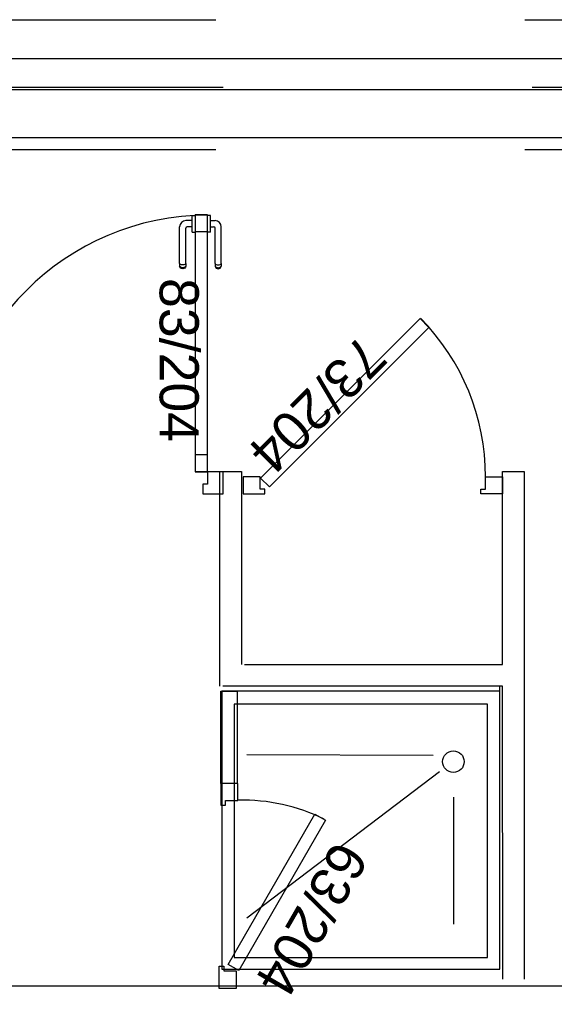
# Model space of a CAD drawing. Header units: millimetres. Extents: x -15 to 127, y -65 to 67.
# Tile 38 of 256: x 36.498 to 36.671, y -51.513 to -51.195. Entities that reach past the tile are written whole.
import ezdxf

# ---------------------------------------------------------------- set-up
doc = ezdxf.new("R2010")
doc.units = ezdxf.units.MM
doc.header["$MEASUREMENT"] = 0
doc.linetypes.add('PC_DASH_2', pattern=[0.125, 0.055556, -0.069444])
doc.layers.add('Calque 5', color=7, linetype='Continuous')
doc.styles.get("Standard").update_dxf_attribs({"font": 'BKANT.TTF'})

# ---------------------------------------------------------------- blocks, each defined once
blk = doc.blocks.new('PD_27007')
at = {"layer": 'Calque 5', "color": 0}
for p, q in [((12.77193, -37.40548), (12.77192, -37.40548)), ((12.77291, -37.40548), (12.77193, -37.40548)), ((12.77292, -37.40548), (12.77291, -37.40548)), ((12.77292, -37.40565), (12.77292, -37.40548)), ((12.77292, -37.40612), (12.77292, -37.40565)), ((12.77292, -37.40684), (12.77292, -37.40612)), ((12.77292, -37.40772), (12.77292, -37.40684)), ((12.77292, -37.4072), (12.77444, -37.4072)), ((12.77292, -37.40866), (12.77292, -37.40772)), ((12.77193, -37.41089), (12.77192, -37.41089)), ((12.77291, -37.41089), (12.77193, -37.41089)), ((12.77292, -37.41089), (12.77291, -37.41089)), ((12.77292, -37.40954), (12.77292, -37.40866)), ((12.77292, -37.40917), (12.77397, -37.40917)), ((12.77292, -37.41026), (12.77292, -37.40954)), ((12.77292, -37.41073), (12.77292, -37.41026)), ((12.77292, -37.41089), (12.77292, -37.41073)), ((12.77447, -37.4211), (12.77447, -37.40967)), ((12.77645, -37.4211), (12.77645, -37.4092)), ((12.77447, -37.4211), (12.77447, -37.42172)), ((12.77447, -37.42172), (12.77447, -37.42194)), ((12.77447, -37.42194), (12.77459, -37.42226)), ((12.77459, -37.42127), (12.77482, -37.42141)), ((12.77459, -37.42201), (12.77482, -37.42225)), ((12.77459, -37.42226), (12.77482, -37.42253)), ((12.77482, -37.42141), (12.77512, -37.4215)), ((12.77482, -37.42225), (12.77512, -37.42241)), ((12.77482, -37.42253), (12.77512, -37.4227)), ((12.77512, -37.4215), (12.77546, -37.42153)), ((12.77512, -37.42241), (12.77546, -37.42246)), ((12.77512, -37.4227), (12.77546, -37.42276)), ((12.77546, -37.42153), (12.7758, -37.4215)), ((12.77546, -37.42246), (12.7758, -37.42241)), ((12.77546, -37.42276), (12.7758, -37.4227)), ((12.7758, -37.4215), (12.7761, -37.42141)), ((12.7758, -37.42241), (12.7761, -37.42225)), ((12.7758, -37.4227), (12.7761, -37.42253)), ((12.7761, -37.42141), (12.77633, -37.42127)), ((12.7761, -37.42225), (12.77633, -37.42201)), ((12.7761, -37.42253), (12.77633, -37.42226)), ((12.77633, -37.42226), (12.77645, -37.42194)), ((12.77645, -37.4211), (12.77645, -37.42172)), ((12.77645, -37.42172), (12.77645, -37.42194))]:
    blk.add_line(p, q, dxfattribs=at)
for centre, radius in [((12.77444, -37.4092), 0.002), ((12.77397, -37.40967), 0.000501)]:
    blk.add_arc(centre, radius, 0, 90, dxfattribs=at)
blk = doc.blocks.new('PD_27008')
at = {"layer": 'Calque 5', "color": 0}
for p, q in [((12.76702, -37.4072), (12.76499, -37.4072)), ((12.76702, -37.40565), (12.76702, -37.40548)), ((12.76702, -37.40548), (12.76703, -37.40548)), ((12.76702, -37.40612), (12.76702, -37.40565)), ((12.76702, -37.40684), (12.76702, -37.40612)), ((12.76702, -37.40772), (12.76702, -37.40684)), ((12.76702, -37.40866), (12.76702, -37.40772)), ((12.76703, -37.40548), (12.76801, -37.40548)), ((12.76801, -37.40548), (12.76802, -37.40548)), ((12.76298, -37.4211), (12.76298, -37.4092)), ((12.76495, -37.4211), (12.76495, -37.40967)), ((12.76702, -37.40917), (12.76546, -37.40917)), ((12.76702, -37.40954), (12.76702, -37.40866)), ((12.76702, -37.41026), (12.76702, -37.40954)), ((12.76702, -37.41073), (12.76702, -37.41026)), ((12.76702, -37.41089), (12.76702, -37.41073)), ((12.76702, -37.41089), (12.76703, -37.41089)), ((12.76703, -37.41089), (12.76801, -37.41089)), ((12.76801, -37.41089), (12.76802, -37.41089)), ((12.76298, -37.4211), (12.76298, -37.42172)), ((12.76298, -37.42172), (12.76298, -37.42194)), ((12.7631, -37.42226), (12.76298, -37.42194)), ((12.76332, -37.42141), (12.7631, -37.42127)), ((12.76332, -37.42225), (12.7631, -37.42201)), ((12.76332, -37.42253), (12.7631, -37.42226)), ((12.76363, -37.4215), (12.76332, -37.42141)), ((12.76363, -37.42241), (12.76332, -37.42225)), ((12.76363, -37.4227), (12.76332, -37.42253)), ((12.76397, -37.42153), (12.76363, -37.4215)), ((12.76397, -37.42246), (12.76363, -37.42241)), ((12.76397, -37.42276), (12.76363, -37.4227)), ((12.76431, -37.4215), (12.76397, -37.42153)), ((12.76431, -37.42241), (12.76397, -37.42246)), ((12.76431, -37.4227), (12.76397, -37.42276)), ((12.76461, -37.42141), (12.76431, -37.4215)), ((12.76461, -37.42225), (12.76431, -37.42241)), ((12.76461, -37.42253), (12.76431, -37.4227)), ((12.76484, -37.42127), (12.76461, -37.42141)), ((12.76484, -37.42201), (12.76461, -37.42225)), ((12.76484, -37.42226), (12.76461, -37.42253)), ((12.76495, -37.42194), (12.76484, -37.42226)), ((12.76495, -37.4211), (12.76495, -37.42172)), ((12.76495, -37.42172), (12.76495, -37.42194))]:
    blk.add_line(p, q, dxfattribs=at)
for centre, radius in [((12.76499, -37.4092), 0.002), ((12.76546, -37.40967), 0.000501)]:
    blk.add_arc(centre, radius, 90, 180, dxfattribs=at)
blk = doc.blocks.new('PD_27006')
at = {"layer": 'Calque 5'}
for name in ['PD_27008', 'PD_27007']:
    blk.add_blockref(name, (0, 0), dxfattribs=at)
blk = doc.blocks.new('PD_27010')
at = {"layer": 'Calque 5', "color": 0}
for p, q in [((12.68892, -37.48845), (12.68171, -37.48845)), ((12.68171, -37.49566), (12.68171, -37.48845)), ((12.69051, -37.49566), (12.68171, -37.49566))]:
    blk.add_line(p, q, dxfattribs=at)
blk.add_lwpolyline([(12.68892, -37.48845), (12.68892, -37.49246), (12.69051, -37.49246), (12.69051, -37.49566), (12.68892, -37.49566)], dxfattribs=at)
blk = doc.blocks.new('PD_27011')
at = {"layer": 'Calque 5', "color": 0}
for points in [[(12.76804, -37.41074), (12.77205, -37.41074), (12.77205, -37.40539), (12.76804, -37.40539), (12.76804, -37.41074)], [(12.76804, -37.48839), (12.77205, -37.48839), (12.77205, -37.48303), (12.76804, -37.48303), (12.76804, -37.48839)]]:
    blk.add_lwpolyline(points, dxfattribs=at)
blk = doc.blocks.new('PD_27009')
at = {"layer": 'Calque 5', "color": 0}
blk.add_line((12.77705, -37.49566), (12.77705, -37.48845), dxfattribs=at)
for points in [[(12.77205, -37.40534), (12.76804, -37.40534), (12.76804, -37.48845), (12.77205, -37.48845), (12.77205, -37.40534)], [(12.77205, -37.49246), (12.77046, -37.49246), (12.77046, -37.49566), (12.77705, -37.49566), (12.77705, -37.48845), (12.77205, -37.48845), (12.77205, -37.49246)]]:
    blk.add_lwpolyline(points, dxfattribs=at)
blk.add_arc((12.77205, -37.48845), 0.083, 90, 180, dxfattribs=at)
at = {"layer": 'Calque 5'}
for name in ['PD_27011', 'PD_27010']:
    blk.add_blockref(name, (0, 0), dxfattribs=at)
blk = doc.blocks.new('PD_28350')
at = {"layer": 'Calque 5', "color": 0}
for p, q in [((12.77193, -37.40548), (12.77192, -37.40548)), ((12.77291, -37.40548), (12.77193, -37.40548)), ((12.77292, -37.40548), (12.77291, -37.40548)), ((12.77292, -37.40565), (12.77292, -37.40548)), ((12.77292, -37.40612), (12.77292, -37.40565)), ((12.77292, -37.40684), (12.77292, -37.40612)), ((12.77292, -37.40772), (12.77292, -37.40684)), ((12.77292, -37.4072), (12.77444, -37.4072)), ((12.77292, -37.40866), (12.77292, -37.40772)), ((12.77193, -37.41089), (12.77192, -37.41089)), ((12.77291, -37.41089), (12.77193, -37.41089)), ((12.77292, -37.41089), (12.77291, -37.41089)), ((12.77292, -37.40954), (12.77292, -37.40866)), ((12.77292, -37.40917), (12.77397, -37.40917)), ((12.77292, -37.41026), (12.77292, -37.40954)), ((12.77292, -37.41073), (12.77292, -37.41026)), ((12.77292, -37.41089), (12.77292, -37.41073)), ((12.77447, -37.4211), (12.77447, -37.40967)), ((12.77645, -37.4211), (12.77645, -37.4092)), ((12.77447, -37.4211), (12.77447, -37.42172)), ((12.77447, -37.42172), (12.77447, -37.42194)), ((12.77447, -37.42194), (12.77459, -37.42226)), ((12.77459, -37.42127), (12.77482, -37.42141)), ((12.77459, -37.42201), (12.77482, -37.42225)), ((12.77459, -37.42226), (12.77482, -37.42253)), ((12.77482, -37.42141), (12.77512, -37.4215)), ((12.77482, -37.42225), (12.77512, -37.42241)), ((12.77482, -37.42253), (12.77512, -37.4227)), ((12.77512, -37.4215), (12.77546, -37.42153)), ((12.77512, -37.42241), (12.77546, -37.42246)), ((12.77512, -37.4227), (12.77546, -37.42276)), ((12.77546, -37.42153), (12.7758, -37.4215)), ((12.77546, -37.42246), (12.7758, -37.42241)), ((12.77546, -37.42276), (12.7758, -37.4227)), ((12.7758, -37.4215), (12.7761, -37.42141)), ((12.7758, -37.42241), (12.7761, -37.42225)), ((12.7758, -37.4227), (12.7761, -37.42253)), ((12.7761, -37.42141), (12.77633, -37.42127)), ((12.7761, -37.42225), (12.77633, -37.42201)), ((12.7761, -37.42253), (12.77633, -37.42226)), ((12.77633, -37.42226), (12.77645, -37.42194)), ((12.77645, -37.4211), (12.77645, -37.42172)), ((12.77645, -37.42172), (12.77645, -37.42194))]:
    blk.add_line(p, q, dxfattribs=at)
for centre, radius in [((12.77444, -37.4092), 0.002), ((12.77397, -37.40967), 0.000501)]:
    blk.add_arc(centre, radius, 0, 90, dxfattribs=at)
blk = doc.blocks.new('PD_28351')
at = {"layer": 'Calque 5', "color": 0}
for p, q in [((12.76702, -37.4072), (12.76499, -37.4072)), ((12.76702, -37.40565), (12.76702, -37.40548)), ((12.76702, -37.40548), (12.76703, -37.40548)), ((12.76702, -37.40612), (12.76702, -37.40565)), ((12.76702, -37.40684), (12.76702, -37.40612)), ((12.76702, -37.40772), (12.76702, -37.40684)), ((12.76702, -37.40866), (12.76702, -37.40772)), ((12.76703, -37.40548), (12.76801, -37.40548)), ((12.76801, -37.40548), (12.76802, -37.40548)), ((12.76298, -37.4211), (12.76298, -37.4092)), ((12.76495, -37.4211), (12.76495, -37.40967)), ((12.76702, -37.40917), (12.76546, -37.40917)), ((12.76702, -37.40954), (12.76702, -37.40866)), ((12.76702, -37.41026), (12.76702, -37.40954)), ((12.76702, -37.41073), (12.76702, -37.41026)), ((12.76702, -37.41089), (12.76702, -37.41073)), ((12.76702, -37.41089), (12.76703, -37.41089)), ((12.76703, -37.41089), (12.76801, -37.41089)), ((12.76801, -37.41089), (12.76802, -37.41089)), ((12.76298, -37.4211), (12.76298, -37.42172)), ((12.76298, -37.42172), (12.76298, -37.42194)), ((12.7631, -37.42226), (12.76298, -37.42194)), ((12.76332, -37.42141), (12.7631, -37.42127)), ((12.76332, -37.42225), (12.7631, -37.42201)), ((12.76332, -37.42253), (12.7631, -37.42226)), ((12.76363, -37.4215), (12.76332, -37.42141)), ((12.76363, -37.42241), (12.76332, -37.42225)), ((12.76363, -37.4227), (12.76332, -37.42253)), ((12.76397, -37.42153), (12.76363, -37.4215)), ((12.76397, -37.42246), (12.76363, -37.42241)), ((12.76397, -37.42276), (12.76363, -37.4227)), ((12.76431, -37.4215), (12.76397, -37.42153)), ((12.76431, -37.42241), (12.76397, -37.42246)), ((12.76431, -37.4227), (12.76397, -37.42276)), ((12.76461, -37.42141), (12.76431, -37.4215)), ((12.76461, -37.42225), (12.76431, -37.42241)), ((12.76461, -37.42253), (12.76431, -37.4227)), ((12.76484, -37.42127), (12.76461, -37.42141)), ((12.76484, -37.42201), (12.76461, -37.42225)), ((12.76484, -37.42226), (12.76461, -37.42253)), ((12.76495, -37.42194), (12.76484, -37.42226)), ((12.76495, -37.4211), (12.76495, -37.42172)), ((12.76495, -37.42172), (12.76495, -37.42194))]:
    blk.add_line(p, q, dxfattribs=at)
for centre, radius in [((12.76499, -37.4092), 0.002), ((12.76546, -37.40967), 0.000501)]:
    blk.add_arc(centre, radius, 90, 180, dxfattribs=at)
blk = doc.blocks.new('PD_28349')
at = {"layer": 'Calque 5'}
for name in ['PD_28351', 'PD_28350']:
    blk.add_blockref(name, (0, 0), dxfattribs=at)
blk = doc.blocks.new('PD_28353')
at = {"layer": 'Calque 5', "color": 0}
for p, q in [((12.68892, -37.48845), (12.68171, -37.48845)), ((12.68171, -37.49566), (12.68171, -37.48845)), ((12.69051, -37.49566), (12.68171, -37.49566))]:
    blk.add_line(p, q, dxfattribs=at)
blk.add_lwpolyline([(12.68892, -37.48845), (12.68892, -37.49246), (12.69051, -37.49246), (12.69051, -37.49566), (12.68892, -37.49566)], dxfattribs=at)
blk = doc.blocks.new('PD_28354')
at = {"layer": 'Calque 5', "color": 0}
for points in [[(12.76804, -37.41074), (12.77205, -37.41074), (12.77205, -37.40539), (12.76804, -37.40539), (12.76804, -37.41074)], [(12.76804, -37.48839), (12.77205, -37.48839), (12.77205, -37.48303), (12.76804, -37.48303), (12.76804, -37.48839)]]:
    blk.add_lwpolyline(points, dxfattribs=at)
blk = doc.blocks.new('PD_28352')
at = {"layer": 'Calque 5', "color": 0}
blk.add_line((12.77705, -37.49566), (12.77705, -37.48845), dxfattribs=at)
for points in [[(12.77205, -37.40534), (12.76804, -37.40534), (12.76804, -37.48845), (12.77205, -37.48845), (12.77205, -37.40534)], [(12.77205, -37.49246), (12.77046, -37.49246), (12.77046, -37.49566), (12.77705, -37.49566), (12.77705, -37.48845), (12.77205, -37.48845), (12.77205, -37.49246)]]:
    blk.add_lwpolyline(points, dxfattribs=at)
blk.add_arc((12.77205, -37.48845), 0.083, 90, 180, dxfattribs=at)
at = {"layer": 'Calque 5'}
for name in ['PD_28354', 'PD_28353']:
    blk.add_blockref(name, (0, 0), dxfattribs=at)

msp = doc.modelspace()

# ---------------------------------------------------------------- linework, layer by layer
at = {"layer": 'Calque 5', "color": 0, "linetype": 'PC_DASH_2'}
for p, q in [((36.96191, -51.19494), (35.63783, -51.19494)), ((36.96191, -51.19494), (35.63783, -51.19494)), ((36.96425, -51.2167), (35.63779, -51.2167)), ((36.96425, -51.2167), (35.63779, -51.2167)), ((36.96191, -51.23681), (35.63783, -51.23681)), ((36.96191, -51.23681), (35.63783, -51.23681))]:
    msp.add_line(p, q, dxfattribs=at)
at = {"layer": 'Calque 5', "color": 0}
for p, q in [((36.56313, -51.4104), (36.56313, -51.34091)), ((36.56313, -51.34091), (36.57013, -51.34091)), ((36.56313, -51.4104), (36.56313, -51.34091)), ((36.56313, -51.34091), (36.57013, -51.34091)), ((36.57013, -51.34091), (36.57013, -51.4034)), ((36.57013, -51.34091), (36.57013, -51.4034)), ((36.65472, -51.40341), (36.65471, -51.34091)), ((36.65471, -51.34091), (36.66171, -51.34091)), ((36.65472, -51.40341), (36.65471, -51.34091)), ((36.65471, -51.34091), (36.66171, -51.34091)), ((36.66171, -51.34091), (36.66174, -51.50529)), ((36.66171, -51.34091), (36.66174, -51.50529)), ((36.57113, -51.4034), (36.65472, -51.40341)), ((36.57113, -51.4034), (36.65472, -51.40341)), ((36.65472, -51.4104), (36.56413, -51.4104)), ((36.65472, -51.4104), (36.56413, -51.4104)), ((36.65377, -51.41529), (36.65377, -51.4104)), ((36.65377, -51.41529), (36.65377, -51.4104)), ((36.65474, -51.50529), (36.65472, -51.4104)), ((36.65474, -51.50529), (36.65472, -51.4104)), ((36.63221, -51.43285), (36.57189, -51.43265)), ((36.63221, -51.43285), (36.57189, -51.43265)), ((36.63432, -51.43809), (36.57189, -51.48546)), ((36.63432, -51.43809), (36.57189, -51.48546)), ((36.63877, -51.44632), (36.63877, -51.48746)), ((36.63877, -51.44632), (36.63877, -51.48746))]:
    msp.add_line(p, q, dxfattribs=at)
for points in [[(36.4003, -51.20738), (36.4003, -51.21738), (36.94111, -51.21738), (36.94111, -51.20738), (36.4003, -51.20738)], [(36.4003, -51.20738), (36.4003, -51.21738), (36.94111, -51.21738), (36.94111, -51.20738), (36.4003, -51.20738)], [(36.98046, -51.23285), (36.98046, -53.06687), (35.56099, -53.06163), (35.56099, -52.68905), (35.62134, -52.6943), (35.61872, -51.23285), (36.98046, -51.23285)], [(36.98046, -51.23285), (36.98046, -53.06687), (35.56099, -53.06163), (35.56099, -52.68905), (35.62134, -52.6943), (35.61872, -51.23285), (36.98046, -51.23285)], [(36.5792, -51.34592), (36.57637, -51.34309), (36.62799, -51.29147), (36.63082, -51.2943), (36.5792, -51.34592)], [(36.5792, -51.34592), (36.57637, -51.34309), (36.62799, -51.29147), (36.63082, -51.2943), (36.5792, -51.34592)], [(36.5707, -51.34266), (36.5707, -51.34816), (36.5777, -51.34816), (36.5777, -51.34666), (36.5762, -51.34666), (36.5762, -51.34266), (36.5707, -51.34266)], [(36.5707, -51.34266), (36.5707, -51.34816), (36.5777, -51.34816), (36.5777, -51.34666), (36.5762, -51.34666), (36.5762, -51.34266), (36.5707, -51.34266)], [(36.6547, -51.34266), (36.6547, -51.34816), (36.6477, -51.34816), (36.6477, -51.34666), (36.6492, -51.34666), (36.6492, -51.34266), (36.6547, -51.34266)], [(36.6547, -51.34266), (36.6547, -51.34816), (36.6477, -51.34816), (36.6477, -51.34666), (36.6492, -51.34666), (36.6492, -51.34266), (36.6547, -51.34266)], [(36.56877, -51.41203), (36.56877, -51.44192), (36.56346, -51.44192), (36.56346, -51.41203), (36.56877, -51.41203)], [(36.56877, -51.41203), (36.56877, -51.44192), (36.56346, -51.44192), (36.56346, -51.41203), (36.56877, -51.41203)], [(36.65377, -51.41203), (36.56377, -51.41203), (36.56377, -51.50203), (36.65377, -51.50203), (36.65377, -51.41203)], [(36.65377, -51.41203), (36.56377, -51.41203), (36.56377, -51.50203), (36.65377, -51.50203), (36.65377, -51.41203)], [(36.6498, -51.4162), (36.56775, -51.4162), (36.56775, -51.4982), (36.6498, -51.4982), (36.6498, -51.4162)], [(36.6498, -51.4162), (36.56775, -51.4162), (36.56775, -51.4982), (36.6498, -51.4982), (36.6498, -51.4162)], [(36.56896, -51.44192), (36.56346, -51.44192), (36.56346, -51.44892), (36.56496, -51.44892), (36.56496, -51.44742), (36.56896, -51.44742), (36.56896, -51.44192)], [(36.56896, -51.44192), (36.56346, -51.44192), (36.56346, -51.44892), (36.56496, -51.44892), (36.56496, -51.44742), (36.56896, -51.44742), (36.56896, -51.44192)], [(36.56935, -51.50248), (36.56588, -51.50048), (36.59387, -51.4518), (36.59733, -51.4538), (36.56935, -51.50248)], [(36.56935, -51.50248), (36.56588, -51.50048), (36.59387, -51.4518), (36.59733, -51.4538), (36.56935, -51.50248)], [(36.56844, -51.50829), (36.56294, -51.50826), (36.5629, -51.50101), (36.5644, -51.50101), (36.56441, -51.50257), (36.56841, -51.50259), (36.56844, -51.50829)], [(36.56844, -51.50829), (36.56294, -51.50826), (36.5629, -51.50101), (36.5644, -51.50101), (36.56441, -51.50257), (36.56841, -51.50259), (36.56844, -51.50829)], [(36.43785, -51.51737), (36.43785, -51.50737), (36.94038, -51.50736), (36.94038, -51.51736), (36.43785, -51.51737)], [(36.43785, -51.51737), (36.43785, -51.50737), (36.94038, -51.50736), (36.94038, -51.51736), (36.43785, -51.51737)]]:
    msp.add_lwpolyline(points, dxfattribs=at)
msp.add_circle((36.63877, -51.43485), 0.0035, dxfattribs=at)
msp.add_circle((36.63877, -51.43485), 0.0035, dxfattribs=at)
for centre, radius, start, end in [((36.5762, -51.34266), 0.073, 0, 44.6671), ((36.5762, -51.34266), 0.073, 0, 44.6671), ((36.57052, -51.50731), 0.06, 63.8406, 91.3417), ((36.57052, -51.50731), 0.06, 63.8406, 91.3417)]:
    msp.add_arc(centre, radius, start, end, dxfattribs=at)

# ---------------------------------------------------------------- block references
at = {"layer": 'Calque 5'}
for name in ['PD_27009', 'PD_28352', 'PD_27006', 'PD_28349']:
    msp.add_blockref(name, (23.78716, -13.85257), dxfattribs=at)

# ---------------------------------------------------------------- texts
at = {"layer": 'Calque 5', "color": 0, "insert": (36.61989, -50.97679), "char_height": 0.0251722, "width": 0.2645833, "attachment_point": 1}
msp.add_mtext('{\\fArial Black|b0|i0|c0|p34;Local ménage\\H1.573X; \\H0.6359X;\\P5,45 m2\\H1.268X; }', dxfattribs=at)
msp.add_mtext('{\\fArial Black|b0|i0|c0|p34;Local ménage\\H1.573X; \\H0.6359X;\\P5,45 m2\\H1.268X; }', dxfattribs=at)
at = {"layer": 'Calque 5', "color": 0, "char_height": 0.012678, "width": 0.0529167, "attachment_point": 1}
for s, insert, rotation in [('{\\fArial|b0|i0|c0|p34;\\W0.98; 83/204}', (36.55634, -51.27834), 270), ('{\\fArial|b0|i0|c0|p34;\\W0.98; 83/204}', (36.55634, -51.27834), 270), ('{\\fArial|b0|i0|c0|p34;\\W0.98;73/204}', (36.61805, -51.3051), 225), ('{\\fArial|b0|i0|c0|p34;\\W0.98;73/204}', (36.61805, -51.3051), 225), ('{\\fArial|b0|i0|c0|p34;\\W0.98;63/204}', (36.61172, -51.46609), 240), ('{\\fArial|b0|i0|c0|p34;\\W0.98;63/204}', (36.61172, -51.46609), 240)]:
    msp.add_mtext(s, dxfattribs=dict(at, insert=insert, rotation=rotation))

doc.saveas('drawing.dxf')
